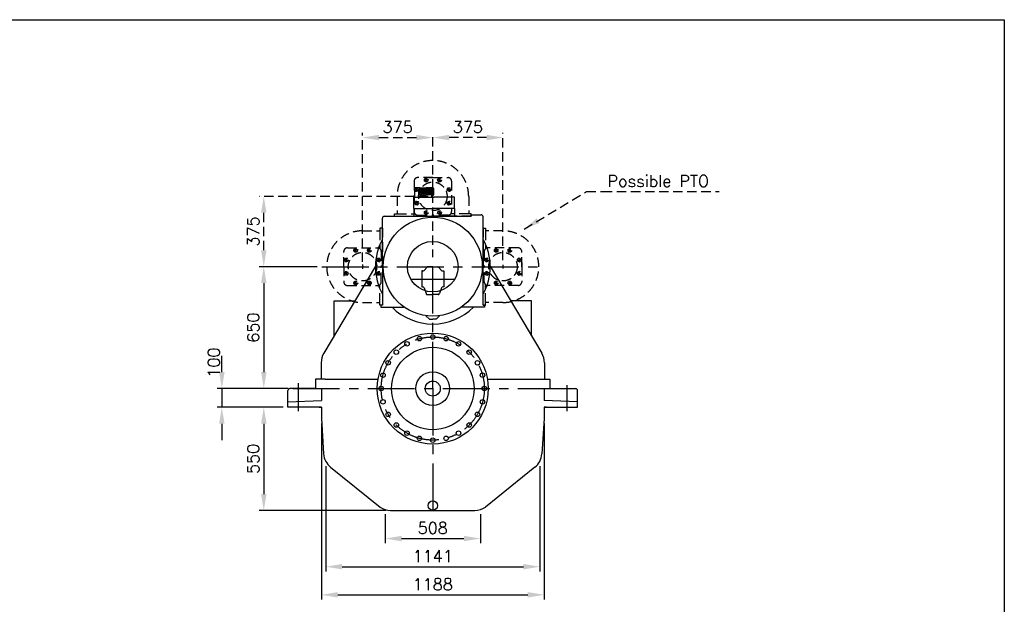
# Model space of a CAD drawing. Extents: x 0 to 10500, y -7 to 7425.
# Tile 4 of 4: x 5250 to 10500, y 4307 to 7425. Entities that reach past the tile are written whole.
import ezdxf

# ---------------------------------------------------------------- set-up
doc = ezdxf.new("R2010")
doc.units = 0
doc.header["$LTSCALE"] = 200
doc.header["$MEASUREMENT"] = 0
doc.header["$PDSIZE"] = 3
doc.linetypes.add('CENTER', pattern=[2, 1.25, -0.25, 0.25, -0.25])
doc.linetypes.add('HIDDEN', pattern=[0.375, 0.25, -0.125])
doc.layers.get('0').update_dxf_attribs({"linetype": 'CONTINUOUS'})
doc.layers.get('DEFPOINTS').update_dxf_attribs({"linetype": 'CONTINUOUS'})
for name, color, linetype in [('1', 3, 'CENTER'), ('2', 1, 'CONTINUOUS'), ('DIM', 1, 'CONTINUOUS'), ('PTO', 5, 'HIDDEN')]:
    doc.layers.add(name, color=color, linetype=linetype)
doc.styles.add('ROMANS', font='ROMANS.shx')
doc.styles.get("Standard").update_dxf_attribs({"font": 'romans.shx'})
doc.dimstyles.new('OPSAT', dxfattribs={"dimtxt": 3.5, "dimasz": 4, "dimexe": 2, "dimexo": 0, "dimgap": 0.09, "dimtad": 1, "dimtoh": 1, "dimdec": 3, "dimzin": 0, "dimdsep": 46, "dimtxsty": 'ROMANS', "dimcen": 0.09, "dimclrd": 256, "dimclre": 256, "dimclrt": 256, "dimadec": 0, "dimazin": 0, "dimtfac": 1, "dimtdec": 3, "dimtix": 1, "dimtmove": 2, "dimatfit": 3, "dimfxl": 1, "dimtolj": 1, "dimarcsym": 0})

# ---------------------------------------------------------------- blocks, each defined once
blk = doc.blocks.new('*D7')
at = {"layer": 'DEFPOINTS', "color": 0, "transparency": 16777216}
for p in [(7198.7, 4812.4), (7706.3, 4812.4), (7706.3, 4657.9)]:
    blk.add_point(p, dxfattribs=at)
at = {"layer": 'DIM', "color": 6, "lineweight": -2, "transparency": 16777216}
for p, q in [((7198.7, 4787.4), (7198.7, 4632.9)), ((7706.3, 4787.4), (7706.3, 4632.9)), ((7286.2, 4657.9), (7618.8, 4657.9))]:
    blk.add_line(p, q, dxfattribs=at)
at = {"layer": 'DIM', "color": 6, "transparency": 16777216}
for points in [[(7286.2, 4672.5), (7286.2, 4643.4), (7198.7, 4657.9)], [(7618.8, 4672.5), (7618.8, 4643.4), (7706.3, 4657.9)]]:
    blk.add_solid(points, dxfattribs=at)
at = {"layer": 'DIM', "color": 5, "transparency": 16777216, "insert": (7452.5, 4714.2), "char_height": 62.5, "attachment_point": 5}
blk.add_mtext('\\A1;508', dxfattribs=at)
blk = doc.blocks.new('*D6')
at = {"layer": 'DEFPOINTS', "color": 0, "transparency": 16777216}
for p in [(6881.8, 5069.8), (8023.2, 5069.8), (8023.2, 4507.9)]:
    blk.add_point(p, dxfattribs=at)
at = {"layer": 'DIM', "color": 6, "lineweight": -2, "transparency": 16777216}
for p, q in [((6881.8, 5044.8), (6881.8, 4482.9)), ((8023.2, 5044.8), (8023.2, 4482.9)), ((6969.3, 4507.9), (7935.7, 4507.9))]:
    blk.add_line(p, q, dxfattribs=at)
at = {"layer": 'DIM', "color": 6, "transparency": 16777216}
for points in [[(6969.3, 4522.5), (6969.3, 4493.4), (6881.8, 4507.9)], [(7935.7, 4522.5), (7935.7, 4493.4), (8023.2, 4507.9)]]:
    blk.add_solid(points, dxfattribs=at)
at = {"layer": 'DIM', "color": 5, "transparency": 16777216, "insert": (7452.5, 4564.2), "char_height": 62.5, "attachment_point": 5}
blk.add_mtext('\\A1;1141', dxfattribs=at)
blk = doc.blocks.new('*D5')
at = {"layer": 'DEFPOINTS', "color": 0, "transparency": 16777216}
for p in [(6858.5, 5297.4), (8046.5, 5297.4), (8046.5, 4357.9)]:
    blk.add_point(p, dxfattribs=at)
at = {"layer": 'DIM', "color": 6, "lineweight": -2, "transparency": 16777216}
for p, q in [((6858.5, 5272.4), (6858.5, 4332.9)), ((8046.5, 5272.4), (8046.5, 4332.9)), ((6946, 4357.9), (7959, 4357.9))]:
    blk.add_line(p, q, dxfattribs=at)
at = {"layer": 'DIM', "color": 6, "transparency": 16777216}
for points in [[(6946, 4372.5), (6946, 4343.4), (6858.5, 4357.9)], [(7959, 4372.5), (7959, 4343.4), (8046.5, 4357.9)]]:
    blk.add_solid(points, dxfattribs=at)
at = {"layer": 'DIM', "color": 5, "transparency": 16777216, "insert": (7452.5, 4414.2), "char_height": 62.5, "attachment_point": 5}
blk.add_mtext('\\A1;1188', dxfattribs=at)
blk = doc.blocks.new('*D15')
at = {"layer": 'DEFPOINTS', "color": 0, "transparency": 16777216}
for p in [(6680.5, 5357.9), (6551.6, 4807.9), (7227.6, 4807.9)]:
    blk.add_point(p, dxfattribs=at)
at = {"layer": 'DIM', "color": 6, "lineweight": -2, "transparency": 16777216}
for p, q in [((6655.5, 5357.9), (6526.6, 5357.9)), ((6551.6, 5270.4), (6551.6, 4895.4)), ((7202.6, 4807.9), (6526.6, 4807.9))]:
    blk.add_line(p, q, dxfattribs=at)
at = {"layer": 'DIM', "color": 6, "transparency": 16777216}
for points in [[(6537, 5270.4), (6566.2, 5270.4), (6551.6, 5357.9)], [(6537, 4895.4), (6566.2, 4895.4), (6551.6, 4807.9)]]:
    blk.add_solid(points, dxfattribs=at)
at = {"layer": 'DIM', "color": 5, "transparency": 16777216, "insert": (6495.4, 5082.9), "char_height": 62.5, "attachment_point": 5, "rotation": 90}
blk.add_mtext('\\A1;550', dxfattribs=at)
blk = doc.blocks.new('*D14')
at = {"layer": 'DEFPOINTS', "color": 0, "transparency": 16777216}
for p in [(6706, 5457.9), (6327.9, 5357.9), (6680.5, 5357.9)]:
    blk.add_point(p, dxfattribs=at)
at = {"layer": 'DIM', "color": 6, "lineweight": -2, "transparency": 16777216}
for p, q in [((6327.9, 5545.4), (6327.9, 5632.9)), ((6681, 5457.9), (6302.9, 5457.9)), ((6327.9, 5457.9), (6327.9, 5357.9)), ((6655.5, 5357.9), (6302.9, 5357.9)), ((6327.9, 5270.4), (6327.9, 5182.9))]:
    blk.add_line(p, q, dxfattribs=at)
at = {"layer": 'DIM', "color": 6, "transparency": 16777216}
for points in [[(6313.3, 5545.4), (6342.4, 5545.4), (6327.9, 5457.9)], [(6313.3, 5270.4), (6342.4, 5270.4), (6327.9, 5357.9)]]:
    blk.add_solid(points, dxfattribs=at)
at = {"layer": 'DIM', "color": 5, "transparency": 16777216, "insert": (6285.1, 5596.2), "char_height": 62.5, "attachment_point": 5, "rotation": 90}
blk.add_mtext('\\A1;100', dxfattribs=at)
blk = doc.blocks.new('*D16')
at = {"layer": 'DEFPOINTS', "color": 0, "transparency": 16777216}
for p in [(6861.5, 6107.9), (6551.6, 5457.9), (6706, 5457.9)]:
    blk.add_point(p, dxfattribs=at)
at = {"layer": 'DIM', "color": 6, "lineweight": -2, "transparency": 16777216}
for p, q in [((6836.5, 6107.9), (6526.6, 6107.9)), ((6551.6, 6020.4), (6551.6, 5545.4)), ((6681, 5457.9), (6526.6, 5457.9))]:
    blk.add_line(p, q, dxfattribs=at)
at = {"layer": 'DIM', "color": 6, "transparency": 16777216}
for points in [[(6537, 6020.4), (6566.2, 6020.4), (6551.6, 6107.9)], [(6537, 5545.4), (6566.2, 5545.4), (6551.6, 5457.9)]]:
    blk.add_solid(points, dxfattribs=at)
at = {"layer": 'DIM', "color": 5, "transparency": 16777216, "insert": (6495.4, 5782.9), "char_height": 62.5, "attachment_point": 5, "rotation": 90}
blk.add_mtext('\\A1;650', dxfattribs=at)
blk = doc.blocks.new('*D12')
at = {"layer": 'DEFPOINTS', "color": 0, "transparency": 16777216}
for p in [(6551.6, 6482.9), (7453, 6482.9), (6861.5, 6107.9)]:
    blk.add_point(p, dxfattribs=at)
at = {"layer": 'PTO', "color": 6, "lineweight": -2, "transparency": 16777216}
for p, q in [((7428, 6482.9), (6526.6, 6482.9)), ((6551.6, 6195.4), (6551.6, 6395.4)), ((6836.5, 6107.9), (6526.6, 6107.9))]:
    blk.add_line(p, q, dxfattribs=at)
at = {"layer": 'PTO', "color": 6, "transparency": 16777216}
for points in [[(6537, 6395.4), (6566.2, 6395.4), (6551.6, 6482.9)], [(6537, 6195.4), (6566.2, 6195.4), (6551.6, 6107.9)]]:
    blk.add_solid(points, dxfattribs=at)
at = {"layer": 'PTO', "color": 5, "transparency": 16777216, "insert": (6495.4, 6295.4), "char_height": 62.5, "attachment_point": 5, "rotation": 90}
blk.add_mtext('\\A1;375', dxfattribs=at)
blk = doc.blocks.new('*D19')
at = {"layer": 'DEFPOINTS', "color": 0, "transparency": 16777216}
for p in [(7452.5, 6796.4), (7452.5, 6198.9), (7078, 6107.9)]:
    blk.add_point(p, dxfattribs=at)
at = {"layer": 'PTO', "color": 6, "lineweight": -2, "transparency": 16777216}
for p, q in [((7078, 6132.9), (7078, 6821.4)), ((7165.5, 6796.4), (7365, 6796.4)), ((7452.5, 6223.9), (7452.5, 6821.4))]:
    blk.add_line(p, q, dxfattribs=at)
at = {"layer": 'PTO', "color": 6, "transparency": 16777216}
for points in [[(7165.5, 6811), (7165.5, 6781.9), (7078, 6796.4)], [(7365, 6811), (7365, 6781.9), (7452.5, 6796.4)]]:
    blk.add_solid(points, dxfattribs=at)
at = {"layer": 'PTO', "color": 5, "transparency": 16777216, "insert": (7265.2, 6852.7), "char_height": 62.5, "attachment_point": 5}
blk.add_mtext('\\A1;375', dxfattribs=at)
blk = doc.blocks.new('*D20')
at = {"layer": 'DEFPOINTS', "color": 0, "transparency": 16777216}
for p in [(7452.5, 6796.4), (7452.5, 6198.9), (7827, 6118.4)]:
    blk.add_point(p, dxfattribs=at)
at = {"layer": 'PTO', "color": 6, "lineweight": -2, "transparency": 16777216}
for p, q in [((7452.5, 6223.9), (7452.5, 6821.4)), ((7739.5, 6796.4), (7540, 6796.4)), ((7827, 6143.4), (7827, 6821.4))]:
    blk.add_line(p, q, dxfattribs=at)
at = {"layer": 'PTO', "color": 6, "transparency": 16777216}
for points in [[(7540, 6811), (7540, 6781.9), (7452.5, 6796.4)], [(7739.5, 6811), (7739.5, 6781.9), (7827, 6796.4)]]:
    blk.add_solid(points, dxfattribs=at)
at = {"layer": 'PTO', "color": 5, "transparency": 16777216, "insert": (7639.7, 6852.7), "char_height": 62.5, "attachment_point": 5}
blk.add_mtext('\\A1;375', dxfattribs=at)

msp = doc.modelspace()

# ---------------------------------------------------------------- linework, layer by layer
for p, q in [((7384.5, 6528.4), (7355, 6528.4)), ((7355, 6528.4), (7355, 6478.4)), ((7378, 6490.4), (7378, 6521.4)), ((7385, 6528.4), (7418, 6528.4)), ((7451, 6528.4), (7418, 6528.4)), ((7458, 6490.4), (7458, 6521.4)), ((7351, 6418.4), (7351, 6478.4)), ((7351, 6478.4), (7459.5, 6478.4)), ((7388, 6490.4), (7378, 6490.4)), ((7388, 6490.4), (7418, 6490.4)), ((7388, 6478.4), (7388, 6490.4)), ((7448, 6490.4), (7418, 6490.4)), ((7448, 6490.4), (7458, 6490.4)), ((7448, 6478.4), (7448, 6490.4)), ((7568, 6478.4), (7459.5, 6478.4)), ((7568, 6418.4), (7568, 6478.4)), ((7351, 6418.9), (7452.5, 6418.9)), ((7351, 6418.9), (7351, 6375.9)), ((7568, 6418.9), (7452.5, 6418.9)), ((7568, 6418.9), (7568, 6375.9)), ((7184, 6107.9), (7184, 6366.9)), ((7194, 6376.9), (7658, 6376.9)), ((7657.5, 6384.4), (7657.5, 6376.4)), ((7657.5, 6384.4), (7711, 6384.4)), ((7721, 5902.9), (7721, 6374.4)), ((7146.5, 6110.5), (6871.5, 5646.1)), ((7184, 6107.9), (7184, 5902.9)), ((7420.1, 6104.2), (7406.4, 6088.2)), ((7452.5, 6106.9), (7426.2, 6106.9)), ((7452.5, 6106.9), (7478.8, 6106.9)), ((7484.9, 6104.2), (7498.6, 6088.2)), ((7758.5, 6110.5), (8033.5, 5646.1)), ((7394, 6085.4), (7394, 5999.9)), ((7400.3, 6085.4), (7394, 6085.4)), ((7504.7, 6085.4), (7511, 6085.4)), ((7511, 6085.4), (7511, 5999.9)), ((7394, 5999.9), (7398.3, 5999.9)), ((7405.9, 5994.6), (7416.6, 5964.3)), ((7499.1, 5994.6), (7488.4, 5964.3)), ((7511, 5999.9), (7506.7, 5999.9)), ((7424.2, 5958.9), (7452.5, 5958.9)), ((7480.8, 5958.9), (7452.5, 5958.9)), ((6926, 5738.2), (6926, 5924.9)), ((6926, 5924.9), (7036.6, 5924.9)), ((7176, 5902.9), (7176, 5891.9)), ((7184, 5902.9), (7176, 5902.9)), ((7176, 5891.9), (7296, 5891.9)), ((7729, 5891.9), (7609, 5891.9)), ((7729, 5902.9), (7721, 5902.9)), ((7729, 5902.9), (7729, 5891.9)), ((7979, 5924.9), (7868.4, 5924.9)), ((7979, 5738.2), (7979, 5924.9)), ((7416.1, 5846.5), (7435, 5827.9)), ((7435, 5827.9), (7452.5, 5827.9)), ((7470, 5827.9), (7452.5, 5827.9)), ((7488.9, 5846.5), (7470, 5827.9)), ((6857.5, 5595.2), (6857.5, 5507.9)), ((8047.5, 5595.2), (8047.5, 5507.9)), ((6879.5, 5507.9), (6827.5, 5507.9)), ((6827.5, 5507.9), (6827.5, 5457.9)), ((6879.5, 5507.9), (7156.9, 5507.9)), ((7748.1, 5507.9), (8077.5, 5507.9)), ((8047.5, 5507.9), (8077.5, 5507.9)), ((8077.5, 5507.9), (8077.5, 5457.9)), ((6680.5, 5357.9), (6680.5, 5447.7)), ((6827.5, 5457.7), (6690.5, 5457.7)), ((6858.5, 5457.9), (6858.5, 5393.4)), ((6858.5, 5441.4), (6858.5, 5393.4)), ((8046.5, 5457.9), (8046.5, 5393.4)), ((8077.5, 5457.7), (8214.5, 5457.7)), ((8224.5, 5357.9), (8224.5, 5447.7)), ((6680.5, 5387.9), (6858.5, 5393.4)), ((6858.5, 5357.9), (6680.5, 5357.9)), ((6847, 5357.9), (6858.5, 5357.9)), ((6858.5, 5357.9), (6858.5, 5297.4)), ((8224.5, 5387.9), (8046.5, 5393.4)), ((8058, 5357.9), (8046.5, 5357.9)), ((8046.5, 5357.9), (8224.5, 5357.9)), ((8046.5, 5357.9), (8046.5, 5297.4)), ((6858.5, 5297.4), (6870.7, 5109)), ((8046.5, 5297.4), (8034.3, 5109)), ((6907.7, 5038.2), (7171.9, 4825.3)), ((7997.3, 5038.2), (7733.1, 4825.3)), ((7227.6, 4807.9), (7677.4, 4807.9))]:
    msp.add_line(p, q)
msp.add_lwpolyline([(0, 7425), (10500, 7425), (10500, 0), (0, 0)], close=True)
for centre, radius in [((7452.5, 6107.9), 264), ((7452.5, 6107.9), 135), ((7452.5, 5457.9), 296), ((7381.3, 5723.6), 12), ((7452.5, 5732.9), 12), ((7523.7, 5723.6), 12), ((7452.5, 5457.9), 220), ((7315, 5696.1), 12), ((7590, 5696.1), 12), ((7258, 5652.4), 12), ((7647, 5652.4), 12), ((7214.3, 5595.4), 12), ((7690.7, 5595.4), 12), ((7186.9, 5529.1), 12), ((7452.5, 5457.9), 90), ((7718.1, 5529.1), 12), ((7177.5, 5457.9), 12), ((7452.5, 5457.9), 40), ((7727.5, 5457.9), 12), ((7186.9, 5386.8), 12), ((7718.1, 5386.8), 12), ((7214.3, 5320.4), 12), ((7690.7, 5320.4), 12), ((7258, 5263.5), 12), ((7647, 5263.5), 12), ((7315, 5219.8), 12), ((7381.3, 5192.3), 12), ((7523.7, 5192.3), 12), ((7590, 5219.8), 12), ((7452.5, 5182.9), 12), ((7452.5, 4833.9), 24.8)]:
    msp.add_circle(centre, radius)
for centre, radius, start, end in [((7385, 6521.4), 7, 90, 180), ((7451, 6521.4), 7, 0, 90), ((7194, 6366.9), 10, 90, 180), ((7711, 6374.4), 10, 0, 90), ((7452.5, 6107.9), 306, 151.3364, 208.6636), ((7452.5, 6107.9), 306, 331.3364, 28.6636), ((7426.2, 6098.9), 8, 90, 139.2892), ((7478.8, 6098.9), 8, 40.7108, 90), ((7400.3, 6093.4), 8, 270, 319.2892), ((7504.7, 6093.4), 8, 220.7108, 270), ((7398.3, 5991.9), 8, 19.4766, 90), ((7506.7, 5991.9), 8, 90, 160.5234), ((7424.2, 5966.9), 8, 199.4766, 270), ((7480.8, 5966.9), 8, 270, 340.5234), ((7452.5, 6107.9), 306, 224.9009, 315.0991), ((7296, 5876.9), 15, 55.8894, 90), ((7609, 5876.9), 15, 90, 124.1106), ((6957.5, 5595.2), 100, 149.3604, 180), ((7947.5, 5595.2), 100, 360, 30.6396), ((6690.5, 5447.7), 10, 90, 180), ((8214.5, 5447.7), 10, 0, 90), ((6970.5, 5116), 100, 184.0191, 231.0783), ((7934.5, 5116), 100, 308.9217, 355.9809), ((7228.1, 4907.9), 100, 235.7556, 270), ((7676.9, 4907.9), 100, 270, 304.2444)]:
    msp.add_arc(centre, radius, start, end)
at = {"layer": '1'}
for p, q in [((7452.5, 5457.9), (7452.5, 6198.9)), ((6861.5, 6107.9), (8028.5, 6107.9)), ((7335.3, 6040.9), (7569.7, 6040.9)), ((6736.5, 5336.9), (6736.5, 5486.7)), ((8168.5, 5336.9), (8168.5, 5476.8)), ((6706, 5457.9), (8147.5, 5457.9)), ((7452.5, 5457.9), (7452.5, 4807.9))]:
    msp.add_line(p, q, dxfattribs=at)
msp.add_circle((7452.5, 5457.9), 275, dxfattribs=at)
at = {"layer": '2'}
for p, q in [((7382.5, 6527.9), (7382.5, 6498.4)), ((7388.5, 6528.4), (7388.5, 6498.4)), ((7395.5, 6528.4), (7395.5, 6498.4)), ((7401.5, 6528.4), (7401.5, 6498.4)), ((7408.5, 6528.4), (7408.5, 6498.4)), ((7414.5, 6528.4), (7414.5, 6498.4)), ((7421.5, 6528.4), (7421.5, 6498.4)), ((7427.5, 6528.4), (7427.5, 6498.4)), ((7434.5, 6528.4), (7434.5, 6498.4)), ((7440.5, 6528.4), (7440.5, 6498.4)), ((7447.5, 6528.4), (7447.5, 6498.4)), ((7453.5, 6527.9), (7453.5, 6498.4))]:
    msp.add_line(p, q, dxfattribs=at)
for centre, start, end in [((7379, 6498.4), 253.4256, 0), ((7392, 6498.4), 180, 0), ((7405, 6498.4), 180, 0), ((7418, 6498.4), 180, 0), ((7431, 6498.4), 180, 0), ((7444, 6498.4), 180, 0), ((7457, 6498.4), 180, 286.5744), ((7372, 6456.4), 253.4256, 0)]:
    msp.add_arc(centre, 3.5, start, end, dxfattribs=at)
at = {"layer": 'DEFPOINTS', "color": 0, "linetype": 'ByBlock'}
for p in [(7452.5, 6236.4), (7452.5, 6198.9), (7078, 6107.9), (7827, 6107.9)]:
    msp.add_point(p, dxfattribs=at)
at = {"layer": 'PTO'}
for p, q in [((7353, 6563.9), (7353, 6401.9)), ((7453, 6582.9), (7372, 6582.9)), ((7421.6, 6558.9), (7412.5, 6580.9)), ((7431, 6582.9), (7453, 6582.9)), ((7453, 6582.9), (7534, 6582.9)), ((7484.4, 6558.9), (7493.5, 6580.9)), ((7553, 6563.9), (7553, 6401.9)), ((7377.7, 6514.5), (7356, 6523.7)), ((7528.3, 6514.5), (7550, 6523.7)), ((7262, 6482.9), (7262, 6389.9)), ((7644, 6482.9), (7644, 6389.9)), ((7377.7, 6451.3), (7356, 6442.2)), ((7421.6, 6407), (7412.5, 6384.9)), ((7484.4, 6407), (7493.5, 6384.9)), ((7528.3, 6451.3), (7550, 6442.2)), ((7248, 6389.9), (7262, 6389.9)), ((7248, 6376.9), (7248, 6389.9)), ((7248, 6376.9), (7453, 6376.9)), ((7262, 6389.9), (7353, 6389.9)), ((7353, 6389.9), (7357.3, 6389.9)), ((7372, 6382.9), (7453, 6382.9)), ((7534, 6382.9), (7453, 6382.9)), ((7658, 6376.9), (7453, 6376.9)), ((7553, 6389.9), (7548.7, 6389.9)), ((7644, 6389.9), (7553, 6389.9)), ((7658, 6389.9), (7644, 6389.9)), ((7657.5, 6376.4), (7657.5, 6389.4)), ((7658, 6376.9), (7658, 6389.9)), ((7184, 6312.9), (7171, 6312.9)), ((7171, 6312.9), (7171, 6298.9)), ((7184, 6312.9), (7184, 6107.9)), ((7721, 6312.9), (7721, 6107.9)), ((7721, 6312.9), (7734, 6312.9)), ((7734, 6312.9), (7734, 6298.9)), ((7078, 6298.9), (7171, 6298.9)), ((7171, 6298.9), (7171, 6207.9)), ((7827, 6298.9), (7734, 6298.9)), ((7734, 6298.9), (7734, 6207.9)), ((6997, 6207.9), (7159, 6207.9)), ((7046.4, 6183.2), (7037.3, 6205)), ((7109.6, 6183.2), (7118.7, 6205)), ((7171, 6207.9), (7171, 6203.7)), ((7734, 6207.9), (7734, 6203.7)), ((7908, 6207.9), (7746, 6207.9)), ((7795.4, 6183.2), (7786.3, 6205)), ((7858.6, 6183.2), (7867.7, 6205)), ((6978, 6107.9), (6978, 6188.9)), ((7002.1, 6139.3), (6980, 6148.4)), ((7153.9, 6139.3), (7176, 6148.4)), ((7178, 6188.9), (7178, 6107.9)), ((7727, 6188.9), (7727, 6107.9)), ((7751.1, 6139.3), (7729, 6148.4)), ((7902.9, 6139.3), (7925, 6148.4)), ((7927, 6107.9), (7927, 6188.9)), ((6978, 6107.9), (6978, 6026.9)), ((7078, 6118.9), (7078, 6096.9)), ((7178, 6026.9), (7178, 6107.9)), ((7721, 5902.9), (7721, 6107.9)), ((7727, 6026.9), (7727, 6107.9)), ((7827, 6118.4), (7827, 6097.4)), ((7927, 6129.9), (7927, 6107.9)), ((7927, 6107.9), (7927, 6026.9)), ((7002.1, 6076.6), (6980, 6067.4)), ((7153.9, 6076.6), (7176, 6067.4)), ((7751.1, 6076.6), (7729, 6067.4)), ((7902.9, 6076.6), (7925, 6067.4)), ((6997, 6007.9), (7159, 6007.9)), ((7046.4, 6032.7), (7037.3, 6010.9)), ((7109.6, 6032.7), (7118.7, 6010.9)), ((7171, 6007.9), (7171, 6012.2)), ((7171, 5916.9), (7171, 6007.9)), ((7734, 6007.9), (7734, 6012.2)), ((7734, 5916.9), (7734, 6007.9)), ((7908, 6007.9), (7746, 6007.9)), ((7795.4, 6032.7), (7786.3, 6010.9)), ((7858.6, 6032.7), (7867.7, 6010.9)), ((7078, 5916.9), (7171, 5916.9)), ((7171, 5902.9), (7171, 5916.9)), ((7184, 5902.9), (7171, 5902.9)), ((7721, 5902.9), (7734, 5902.9)), ((7827, 5916.9), (7734, 5916.9)), ((7734, 5902.9), (7734, 5916.9))]:
    msp.add_line(p, q, dxfattribs=at)
for centre, radius in [((7417.1, 6569.6), 9.5), ((7488.9, 6569.6), 9.5), ((7366.4, 6519.3), 9.5), ((7453, 6482.9), 76), ((7539.6, 6519.3), 9.5), ((7366.4, 6446.5), 9.5), ((7417.1, 6396.2), 9.5), ((7488.9, 6396.2), 9.5), ((7539.6, 6446.5), 9.5), ((7041.6, 6194.6), 9.5), ((7114.4, 6194.6), 9.5), ((7790.6, 6194.6), 9.5), ((7863.4, 6194.6), 9.5), ((6991.3, 6143.8), 9.5), ((7078, 6107.9), 76), ((7164.7, 6143.8), 9.5), ((7740.3, 6143.8), 9.5), ((7827, 6107.9), 76), ((7913.7, 6143.8), 9.5), ((6991.3, 6072.1), 9.5), ((7164.7, 6072.1), 9.5), ((7740.3, 6072.1), 9.5), ((7913.7, 6072.1), 9.5), ((7041.6, 6021.3), 9.5), ((7114.4, 6021.3), 9.5), ((7790.6, 6021.3), 9.5), ((7863.4, 6021.3), 9.5)]:
    msp.add_circle(centre, radius, dxfattribs=at)
for centre, radius, start, end in [((7453, 6482.9), 191, 0, 180), ((7372, 6563.9), 19, 90, 180), ((7453, 6482.9), 94, 104.8811, 119.611), ((7453, 6482.9), 94, 60.389, 75.1189), ((7534, 6563.9), 19, 0, 90), ((7453, 6482.9), 94, 149.954, 164.9841), ((7453, 6482.9), 94, 15.0159, 30.046), ((7453, 6482.9), 94, 195.0159, 210.046), ((7453, 6482.9), 94, 329.954, 344.9841), ((7372, 6401.9), 19, 180, 270), ((7453, 6482.9), 94, 240.389, 255.1189), ((7453, 6482.9), 94, 284.8811, 299.611), ((7534, 6401.9), 19, 270, 0), ((7078, 6107.9), 191, 90, 270), ((7827, 6107.9), 191, 270, 90), ((6997, 6188.9), 19, 90, 180), ((7078, 6107.9), 94, 105.0159, 120.046), ((7078, 6107.9), 94, 59.954, 74.9841), ((7159, 6188.9), 19, 0, 90), ((7746, 6188.9), 19, 90, 180), ((7827, 6107.9), 94, 105.0159, 120.046), ((7827, 6107.9), 94, 59.954, 74.9841), ((7908, 6188.9), 19, 0, 90), ((7078, 6107.9), 94, 150.389, 165.1189), ((7078, 6107.9), 94, 14.8811, 29.611), ((7827, 6107.9), 94, 150.389, 165.1189), ((7827, 6107.9), 94, 14.8811, 29.611), ((7078, 6107.9), 94, 194.8811, 209.611), ((7078, 6107.9), 94, 330.389, 345.1189), ((7827, 6107.9), 94, 194.8811, 209.611), ((7827, 6107.9), 94, 330.389, 345.1189), ((6997, 6026.9), 19, 180, 270), ((7078, 6107.9), 94, 239.954, 254.9841), ((7078, 6107.9), 94, 285.0159, 300.046), ((7159, 6026.9), 19, 270, 0), ((7746, 6026.9), 19, 180, 270), ((7827, 6107.9), 94, 239.954, 254.9841), ((7827, 6107.9), 94, 285.0159, 300.046), ((7908, 6026.9), 19, 270, 0)]:
    msp.add_arc(centre, radius, start, end, dxfattribs=at)

# ---------------------------------------------------------------- texts
at = {"layer": 'PTO', "color": 5, "insert": (8384.5, 6532.9), "char_height": 62.5, "attachment_point": 7}
msp.add_mtext('\\A1;Possible PTO', dxfattribs=at)

# ---------------------------------------------------------------- dimensions: what is measured, and where the dimension line sits
at = {"layer": 'DIM'}
for base, p1, p2, picture, middle in [((6551.6, 5457.9), (6861.5, 6107.9), (6706, 5457.9), '*D16', (6495.4, 5782.9)), ((6551.6, 4807.9), (6680.5, 5357.9), (7227.6, 4807.9), '*D15', (6495.4, 5082.9))]:
    dim = msp.add_linear_dim(base=base, p1=p1, p2=p2, angle=90, dimstyle='OPSAT', override={"dimscale": 25, "dimtxt": 2.5, "dimasz": 3.5, "dimexe": 1, "dimexo": 1, "dimgap": 1, "dimtoh": 0, "dimdec": 0, "dimzin": 8, "dimtxsty": 'Standard', "dimcen": 0, "dimclrd": 6, "dimclre": 6, "dimclrt": 5, "dimazin": 2, "dimtp": 0.05, "dimtfac": 0.7, "dimtdec": 0, "dimtix": 0}, dxfattribs=at)
    dim.commit()
    dim.dimension.update_dxf_attribs({"geometry": picture, "text_midpoint": middle})
dim = msp.add_linear_dim(base=(6327.9, 5357.9), p1=(6706, 5457.9), p2=(6680.5, 5357.9), angle=90, dimstyle='OPSAT', override={"dimscale": 25, "dimtxt": 2.5, "dimasz": 3.5, "dimexe": 1, "dimexo": 1, "dimgap": 1, "dimtoh": 0, "dimdec": 0, "dimzin": 8, "dimtxsty": 'Standard', "dimcen": 0, "dimclrd": 6, "dimclre": 6, "dimclrt": 5, "dimazin": 2, "dimtp": 0.05, "dimtfac": 0.7, "dimtdec": 0, "dimtix": 0}, dxfattribs=at)
dim.commit()
dim.dimension.update_dxf_attribs({"geometry": '*D14', "text_midpoint": (6285.1, 5596.2), "dimtype": 160})
for base, p1, p2, picture, middle in [((8046.5, 4357.9), (6858.5, 5297.4), (8046.5, 5297.4), '*D5', (7452.5, 4414.2)), ((8023.2, 4507.9), (6881.8, 5069.8), (8023.2, 5069.8), '*D6', (7452.5, 4564.2)), ((7706.3, 4657.9), (7198.7, 4812.4), (7706.3, 4812.4), '*D7', (7452.5, 4714.2))]:
    dim = msp.add_linear_dim(base=base, p1=p1, p2=p2, dimstyle='OPSAT', override={"dimscale": 25, "dimtxt": 2.5, "dimasz": 3.5, "dimexe": 1, "dimexo": 1, "dimgap": 1, "dimtoh": 0, "dimdec": 0, "dimzin": 8, "dimtxsty": 'Standard', "dimcen": 0, "dimclrd": 6, "dimclre": 6, "dimclrt": 5, "dimazin": 2, "dimtp": 0.05, "dimtfac": 0.7, "dimtdec": 0, "dimtix": 0}, dxfattribs=at)
    dim.commit()
    dim.dimension.update_dxf_attribs({"geometry": picture, "text_midpoint": middle})
at = {"layer": 'PTO'}
for p1, picture, middle in [((7077.9995212, 6107.9402493), '*D19', (7265.2495212, 6852.6902493)), ((7826.9995212, 6118.4402493), '*D20', (7639.7495212, 6852.6902493))]:
    dim = msp.add_linear_dim(base=(7452.4995212, 6796.4402493), p1=p1, p2=(7452.4995212, 6198.9402493), dimstyle='OPSAT', override={"dimscale": 25, "dimtxt": 2.5, "dimasz": 3.5, "dimexe": 1, "dimexo": 1, "dimgap": 1, "dimtoh": 0, "dimdec": 0, "dimzin": 8, "dimtxsty": 'Standard', "dimcen": 0, "dimclrd": 6, "dimclre": 6, "dimclrt": 5, "dimazin": 2, "dimtp": 0.05, "dimtfac": 0.7, "dimtdec": 0, "dimtix": 0}, dxfattribs=at)
    dim.commit()
    dim.dimension.update_dxf_attribs({"geometry": picture, "text_midpoint": middle})
dim = msp.add_linear_dim(base=(6551.6, 6482.9), p1=(6861.5, 6107.9), p2=(7453, 6482.9), angle=90, dimstyle='OPSAT', override={"dimscale": 25, "dimtxt": 2.5, "dimasz": 3.5, "dimexe": 1, "dimexo": 1, "dimgap": 1, "dimtoh": 0, "dimdec": 0, "dimzin": 8, "dimtxsty": 'Standard', "dimcen": 0, "dimclrd": 6, "dimclre": 6, "dimclrt": 5, "dimazin": 2, "dimtp": 0.05, "dimtfac": 0.7, "dimtdec": 0, "dimtix": 0}, dxfattribs=at)
dim.commit()
dim.dimension.update_dxf_attribs({"geometry": '*D12', "text_midpoint": (6495.4, 6295.4)})

# ---------------------------------------------------------------- leaders
at = {"layer": 'PTO', "annotation_type": 0, "has_hookline": 1, "hookline_direction": 0, "text_width": 595.2}
msp.add_leader([(7939.4, 6308.2), (8272, 6507.9), (8359.5, 6507.9)], dimstyle='OPSAT', override={"dimscale": 25, "dimtxt": 2.5, "dimasz": 3.5, "dimexe": 1, "dimexo": 1, "dimgap": 1, "dimtad": 1, "dimtoh": 0, "dimdec": 0, "dimzin": 8, "dimtxsty": 'Standard', "dimcen": 0, "dimclrd": 6, "dimclre": 6, "dimclrt": 5, "dimazin": 2, "dimtp": 0.05, "dimtfac": 0.7, "dimtdec": 0, "dimtix": 0}, dxfattribs=at)

doc.saveas('drawing.dxf')
